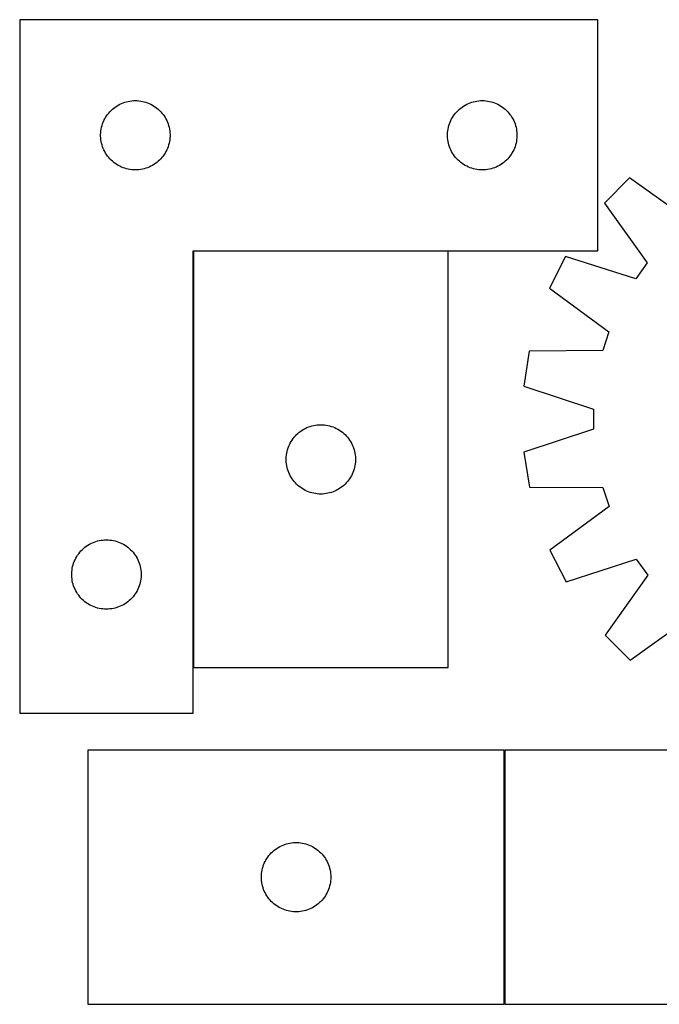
# Model space of a CAD drawing. Header units: millimetres. Extents: x 7 to 1493, y 8 to 445.
# Tile 1 of 6: x 7 to 283, y 16 to 442. Entities that reach past the tile are written whole.
import ezdxf

# ---------------------------------------------------------------- set-up
doc = ezdxf.new("R2010")
doc.units = ezdxf.units.MM
doc.layers.add('COMMON', color=5, linetype='CONTINUOUS', true_color=0x0000ff)
doc.layers.add('CUT', color=7, linetype='CONTINUOUS', true_color=0x000000)

msp = doc.modelspace()

# ---------------------------------------------------------------- linework, layer by layer
at = {"layer": 'COMMON'}
for p, q in [((81.700514, 341.905332), (81.700514, 161.905332)), ((191.800515, 342.005333), (81.800515, 342.005333)), ((216.200471, 126.183417), (216.200471, 16.183417))]:
    msp.add_line(p, q, dxfattribs=at)
at = {"layer": 'CUT'}
for p, q in [((6.600514, 442.105333), (6.600514, 142.105333)), ((256.600514, 442.105333), (6.600514, 442.105333)), ((256.600514, 342.105333), (256.600514, 442.105333)), ((47.909197, 404.330758), (48.550071, 404.761966)), ((48.550071, 404.761966), (49.212293, 405.159611)), ((49.212293, 405.159611), (49.894107, 405.522639)), ((49.894107, 405.522639), (50.593705, 405.850086)), ((50.593705, 405.850086), (51.309232, 406.141085)), ((51.309232, 406.141085), (52.038791, 406.394863)), ((52.038791, 406.394863), (52.780447, 406.610749)), ((52.780447, 406.610749), (53.532233, 406.788168)), ((53.532233, 406.788168), (54.292155, 406.926651)), ((54.292155, 406.926651), (55.058199, 407.025831)), ((55.058199, 407.025831), (55.828332, 407.085444)), ((55.828332, 407.085444), (56.600514, 407.105333)), ((56.600514, 407.105333), (57.372695, 407.085444)), ((57.372695, 407.085444), (58.142829, 407.025831)), ((58.142829, 407.025831), (58.908872, 406.926651)), ((58.908872, 406.926651), (59.668795, 406.788168)), ((59.668795, 406.788168), (60.42058, 406.610749)), ((60.42058, 406.610749), (61.162236, 406.394863)), ((61.162236, 406.394863), (61.891795, 406.141085)), ((61.891795, 406.141085), (62.607322, 405.850086)), ((62.607322, 405.850086), (63.306921, 405.522639)), ((63.306921, 405.522639), (63.988735, 405.159611)), ((63.988735, 405.159611), (64.650957, 404.761966)), ((64.650957, 404.761966), (65.29183, 404.330758)), ((197.909197, 404.330758), (198.550071, 404.761966)), ((198.550071, 404.761966), (199.212293, 405.159611)), ((199.212293, 405.159611), (199.894107, 405.522639)), ((199.894107, 405.522639), (200.593705, 405.850086)), ((200.593705, 405.850086), (201.309232, 406.141085)), ((201.309232, 406.141085), (202.038791, 406.394863)), ((202.038791, 406.394863), (202.780447, 406.610749)), ((202.780447, 406.610749), (203.532233, 406.788168)), ((203.532233, 406.788168), (204.292155, 406.926651)), ((204.292155, 406.926651), (205.058199, 407.025831)), ((205.058199, 407.025831), (205.828332, 407.085444)), ((205.828332, 407.085444), (206.600514, 407.105333)), ((206.600514, 407.105333), (207.372695, 407.085444)), ((207.372695, 407.085444), (208.142829, 407.025831)), ((208.142829, 407.025831), (208.908872, 406.926651)), ((208.908872, 406.926651), (209.668795, 406.788168)), ((209.668795, 406.788168), (210.42058, 406.610749)), ((210.42058, 406.610749), (211.162236, 406.394863)), ((211.162236, 406.394863), (211.891795, 406.141085)), ((211.891795, 406.141085), (212.607322, 405.850086)), ((212.607322, 405.850086), (213.306921, 405.522639)), ((213.306921, 405.522639), (213.988735, 405.159611)), ((213.988735, 405.159611), (214.650957, 404.761966)), ((214.650957, 404.761966), (215.29183, 404.330758)), ((43.740794, 399.827225), (44.155358, 400.478988)), ((44.155358, 400.478988), (44.602925, 401.108547)), ((44.602925, 401.108547), (45.082307, 401.71423)), ((45.082307, 401.71423), (45.592233, 402.294433)), ((45.592233, 402.294433), (46.131351, 402.847615)), ((46.131351, 402.847615), (46.698232, 403.372312)), ((46.698232, 403.372312), (47.291371, 403.86713)), ((47.291371, 403.86713), (47.909197, 404.330758)), ((65.29183, 404.330758), (65.909656, 403.86713)), ((65.909656, 403.86713), (66.502795, 403.372312)), ((66.502795, 403.372312), (67.069676, 402.847615)), ((67.069676, 402.847615), (67.608794, 402.294433)), ((67.608794, 402.294433), (68.11872, 401.71423)), ((68.11872, 401.71423), (68.598102, 401.108547)), ((68.598102, 401.108547), (69.045669, 400.478988)), ((69.045669, 400.478988), (69.460233, 399.827225)), ((193.740794, 399.827225), (194.155358, 400.478988)), ((194.155358, 400.478988), (194.602925, 401.108547)), ((194.602925, 401.108547), (195.082307, 401.71423)), ((195.082307, 401.71423), (195.592233, 402.294433)), ((195.592233, 402.294433), (196.131351, 402.847615)), ((196.131351, 402.847615), (196.698232, 403.372312)), ((196.698232, 403.372312), (197.291371, 403.86713)), ((197.291371, 403.86713), (197.909197, 404.330758)), ((215.29183, 404.330758), (215.909656, 403.86713)), ((215.909656, 403.86713), (216.502795, 403.372312)), ((216.502795, 403.372312), (217.069676, 402.847615)), ((217.069676, 402.847615), (217.608794, 402.294433)), ((217.608794, 402.294433), (218.11872, 401.71423)), ((218.11872, 401.71423), (218.598102, 401.108547)), ((218.598102, 401.108547), (219.045669, 400.478988)), ((219.045669, 400.478988), (219.460233, 399.827225)), ((42.001548, 395.550649), (42.198266, 396.297617)), ((42.198266, 396.297617), (42.433175, 397.033468)), ((42.433175, 397.033468), (42.705654, 397.756251)), ((42.705654, 397.756251), (43.01498, 398.464049)), ((43.01498, 398.464049), (43.360332, 399.154984)), ((43.360332, 399.154984), (43.740794, 399.827225)), ((69.460233, 399.827225), (69.840696, 399.154984)), ((69.840696, 399.154984), (70.186048, 398.464049)), ((70.186048, 398.464049), (70.495373, 397.756251)), ((70.495373, 397.756251), (70.767852, 397.033468)), ((70.767852, 397.033468), (71.002762, 396.297617)), ((71.002762, 396.297617), (71.199479, 395.550649)), ((192.001548, 395.550649), (192.198266, 396.297617)), ((192.198266, 396.297617), (192.433175, 397.033468)), ((192.433175, 397.033468), (192.705654, 397.756251)), ((192.705654, 397.756251), (193.01498, 398.464049)), ((193.01498, 398.464049), (193.360332, 399.154984)), ((193.360332, 399.154984), (193.740794, 399.827225)), ((219.460233, 399.827225), (219.840696, 399.154984)), ((219.840696, 399.154984), (220.186048, 398.464049)), ((220.186048, 398.464049), (220.495373, 397.756251)), ((220.495373, 397.756251), (220.767852, 397.033468)), ((220.767852, 397.033468), (221.002762, 396.297617)), ((221.002762, 396.297617), (221.199479, 395.550649)), ((41.605487, 392.491551), (41.645251, 393.262965)), ((41.605487, 391.719114), (41.605487, 392.491551)), ((41.645251, 393.262965), (41.724674, 394.031308)), ((41.724674, 394.031308), (41.843544, 394.794544)), ((41.843544, 394.794544), (42.001548, 395.550649)), ((71.199479, 395.550649), (71.357483, 394.794544)), ((71.357483, 394.794544), (71.476354, 394.031308)), ((71.476354, 394.031308), (71.555777, 393.262965)), ((71.555777, 393.262965), (71.595541, 392.491551)), ((71.595541, 392.491551), (71.595541, 391.719114)), ((191.605487, 392.491551), (191.645251, 393.262965)), ((191.605487, 391.719114), (191.605487, 392.491551)), ((191.645251, 393.262965), (191.724674, 394.031308)), ((191.724674, 394.031308), (191.843544, 394.794544)), ((191.843544, 394.794544), (192.001548, 395.550649)), ((221.199479, 395.550649), (221.357483, 394.794544)), ((221.357483, 394.794544), (221.476354, 394.031308)), ((221.476354, 394.031308), (221.555777, 393.262965)), ((221.555777, 393.262965), (221.595541, 392.491551)), ((221.595541, 392.491551), (221.595541, 391.719114)), ((41.645251, 390.947701), (41.605487, 391.719114)), ((41.724674, 390.179357), (41.645251, 390.947701)), ((41.843544, 389.416121), (41.724674, 390.179357)), ((42.001548, 388.660017), (41.843544, 389.416121)), ((42.198266, 387.913048), (42.001548, 388.660017)), ((42.433175, 387.177197), (42.198266, 387.913048)), ((71.002762, 387.913048), (70.767852, 387.177197)), ((71.199479, 388.660017), (71.002762, 387.913048)), ((71.357483, 389.416121), (71.199479, 388.660017)), ((71.476354, 390.179357), (71.357483, 389.416121)), ((71.555777, 390.947701), (71.476354, 390.179357)), ((71.595541, 391.719114), (71.555777, 390.947701)), ((191.645251, 390.947701), (191.605487, 391.719114)), ((191.724674, 390.179357), (191.645251, 390.947701)), ((191.843544, 389.416121), (191.724674, 390.179357)), ((192.001548, 388.660017), (191.843544, 389.416121)), ((192.198266, 387.913048), (192.001548, 388.660017)), ((192.433175, 387.177197), (192.198266, 387.913048)), ((221.002762, 387.913048), (220.767852, 387.177197)), ((221.199479, 388.660017), (221.002762, 387.913048)), ((221.357483, 389.416121), (221.199479, 388.660017)), ((221.476354, 390.179357), (221.357483, 389.416121)), ((221.555777, 390.947701), (221.476354, 390.179357)), ((221.595541, 391.719114), (221.555777, 390.947701)), ((42.705654, 386.454414), (42.433175, 387.177197)), ((43.01498, 385.746617), (42.705654, 386.454414)), ((43.360332, 385.055682), (43.01498, 385.746617)), ((43.740794, 384.383441), (43.360332, 385.055682)), ((44.155358, 383.731677), (43.740794, 384.383441)), ((44.602925, 383.102118), (44.155358, 383.731677)), ((69.045669, 383.731677), (68.598102, 383.102118)), ((69.460233, 384.383441), (69.045669, 383.731677)), ((69.840696, 385.055682), (69.460233, 384.383441)), ((70.186048, 385.746617), (69.840696, 385.055682)), ((70.495373, 386.454414), (70.186048, 385.746617)), ((70.767852, 387.177197), (70.495373, 386.454414)), ((192.705654, 386.454414), (192.433175, 387.177197)), ((193.01498, 385.746617), (192.705654, 386.454414)), ((193.360332, 385.055682), (193.01498, 385.746617)), ((193.740794, 384.383441), (193.360332, 385.055682)), ((194.155358, 383.731677), (193.740794, 384.383441)), ((194.602925, 383.102118), (194.155358, 383.731677)), ((219.045669, 383.731677), (218.598102, 383.102118)), ((219.460233, 384.383441), (219.045669, 383.731677)), ((219.840696, 385.055682), (219.460233, 384.383441)), ((220.186048, 385.746617), (219.840696, 385.055682)), ((220.495373, 386.454414), (220.186048, 385.746617)), ((220.767852, 387.177197), (220.495373, 386.454414)), ((45.082307, 382.496435), (44.602925, 383.102118)), ((45.592233, 381.916233), (45.082307, 382.496435)), ((46.131351, 381.36305), (45.592233, 381.916233)), ((46.698232, 380.838354), (46.131351, 381.36305)), ((47.291371, 380.343536), (46.698232, 380.838354)), ((47.909197, 379.879908), (47.291371, 380.343536)), ((48.550071, 379.448699), (47.909197, 379.879908)), ((49.212293, 379.051054), (48.550071, 379.448699)), ((64.650957, 379.448699), (63.988735, 379.051054)), ((65.29183, 379.879908), (64.650957, 379.448699)), ((65.909656, 380.343536), (65.29183, 379.879908)), ((66.502795, 380.838354), (65.909656, 380.343536)), ((67.069676, 381.36305), (66.502795, 380.838354)), ((67.608794, 381.916233), (67.069676, 381.36305)), ((68.11872, 382.496435), (67.608794, 381.916233)), ((68.598102, 383.102118), (68.11872, 382.496435)), ((195.082307, 382.496435), (194.602925, 383.102118)), ((195.592233, 381.916233), (195.082307, 382.496435)), ((196.131351, 381.36305), (195.592233, 381.916233)), ((196.698232, 380.838354), (196.131351, 381.36305)), ((197.291371, 380.343536), (196.698232, 380.838354)), ((197.909197, 379.879908), (197.291371, 380.343536)), ((198.550071, 379.448699), (197.909197, 379.879908)), ((199.212293, 379.051054), (198.550071, 379.448699)), ((214.650957, 379.448699), (213.988735, 379.051054)), ((215.29183, 379.879908), (214.650957, 379.448699)), ((215.909656, 380.343536), (215.29183, 379.879908)), ((216.502795, 380.838354), (215.909656, 380.343536)), ((217.069676, 381.36305), (216.502795, 380.838354)), ((217.608794, 381.916233), (217.069676, 381.36305)), ((218.11872, 382.496435), (217.608794, 381.916233)), ((218.598102, 383.102118), (218.11872, 382.496435)), ((49.894107, 378.688026), (49.212293, 379.051054)), ((50.593705, 378.360579), (49.894107, 378.688026)), ((51.309232, 378.06958), (50.593705, 378.360579)), ((52.038791, 377.815802), (51.309232, 378.06958)), ((52.780447, 377.599917), (52.038791, 377.815802)), ((53.532233, 377.422497), (52.780447, 377.599917)), ((54.292155, 377.284014), (53.532233, 377.422497)), ((55.058199, 377.184835), (54.292155, 377.284014)), ((55.828332, 377.125221), (55.058199, 377.184835)), ((56.600514, 377.105333), (55.828332, 377.125221)), ((57.372695, 377.125221), (56.600514, 377.105333)), ((58.142829, 377.184835), (57.372695, 377.125221)), ((58.908872, 377.284014), (58.142829, 377.184835)), ((59.668795, 377.422497), (58.908872, 377.284014)), ((60.42058, 377.599917), (59.668795, 377.422497)), ((61.162236, 377.815802), (60.42058, 377.599917)), ((61.891795, 378.06958), (61.162236, 377.815802)), ((62.607322, 378.360579), (61.891795, 378.06958)), ((63.306921, 378.688026), (62.607322, 378.360579)), ((63.988735, 379.051054), (63.306921, 378.688026)), ((199.894107, 378.688026), (199.212293, 379.051054)), ((200.593705, 378.360579), (199.894107, 378.688026)), ((201.309232, 378.06958), (200.593705, 378.360579)), ((202.038791, 377.815802), (201.309232, 378.06958)), ((202.780447, 377.599917), (202.038791, 377.815802)), ((203.532233, 377.422497), (202.780447, 377.599917)), ((204.292155, 377.284014), (203.532233, 377.422497)), ((205.058199, 377.184835), (204.292155, 377.284014)), ((205.828332, 377.125221), (205.058199, 377.184835)), ((206.600514, 377.105333), (205.828332, 377.125221)), ((207.372695, 377.125221), (206.600514, 377.105333)), ((208.142829, 377.184835), (207.372695, 377.125221)), ((208.908872, 377.284014), (208.142829, 377.184835)), ((209.668795, 377.422497), (208.908872, 377.284014)), ((210.42058, 377.599917), (209.668795, 377.422497)), ((211.162236, 377.815802), (210.42058, 377.599917)), ((211.891795, 378.06958), (211.162236, 377.815802)), ((212.607322, 378.360579), (211.891795, 378.06958)), ((213.306921, 378.688026), (212.607322, 378.360579)), ((213.988735, 379.051054), (213.306921, 378.688026)), ((270.259438, 373.639271), (259.397379, 362.742197)), ((296.089748, 355.152253), (270.259438, 373.639271)), ((259.397379, 362.742197), (277.967431, 336.971518)), ((81.600514, 142.105333), (81.600514, 342.105333)), ((81.600514, 342.105333), (256.600514, 342.105333)), ((81.800515, 341.905332), (81.800515, 161.905332)), ((191.800515, 341.905332), (81.800515, 341.905332)), ((191.800515, 161.905332), (191.800515, 341.905332)), ((242.65984, 339.626821), (235.696788, 325.906528)), ((272.938727, 330.026627), (242.65984, 339.626821)), ((277.967431, 336.971518), (272.938727, 330.026627)), ((235.696788, 325.906528), (261.321535, 307.135617)), ((261.321535, 307.135617), (258.685042, 298.976678)), ((226.921486, 298.750315), (224.539034, 283.549839)), ((258.685042, 298.976678), (226.921486, 298.750315)), ((224.539034, 283.549839), (254.710147, 273.616124)), ((254.710147, 273.616124), (254.723945, 265.041791)), ((127.491372, 263.667129), (128.109198, 264.130757)), ((128.109198, 264.130757), (128.750072, 264.561965)), ((128.750072, 264.561965), (129.412294, 264.95961)), ((129.412294, 264.95961), (130.094108, 265.322638)), ((130.094108, 265.322638), (130.793706, 265.650085)), ((130.793706, 265.650085), (131.509233, 265.941084)), ((131.509233, 265.941084), (132.238792, 266.194862)), ((132.238792, 266.194862), (132.980448, 266.410748)), ((132.980448, 266.410748), (133.732234, 266.588167)), ((133.732234, 266.588167), (134.492156, 266.72665)), ((134.492156, 266.72665), (135.2582, 266.82583)), ((135.2582, 266.82583), (136.028333, 266.885443)), ((136.028333, 266.885443), (136.800515, 266.905332)), ((136.800515, 266.905332), (137.572696, 266.885443)), ((137.572696, 266.885443), (138.34283, 266.82583)), ((138.34283, 266.82583), (139.108873, 266.72665)), ((139.108873, 266.72665), (139.868796, 266.588167)), ((139.868796, 266.588167), (140.620581, 266.410748)), ((140.620581, 266.410748), (141.362237, 266.194862)), ((141.362237, 266.194862), (142.091796, 265.941084)), ((142.091796, 265.941084), (142.807323, 265.650085)), ((142.807323, 265.650085), (143.506922, 265.322638)), ((143.506922, 265.322638), (144.188736, 264.95961)), ((144.188736, 264.95961), (144.850958, 264.561965)), ((144.850958, 264.561965), (145.491831, 264.130757)), ((145.491831, 264.130757), (146.109657, 263.667129)), ((254.723945, 265.041791), (224.584958, 255.011028)), ((123.940795, 259.627224), (124.355359, 260.278987)), ((124.355359, 260.278987), (124.802926, 260.908546)), ((124.802926, 260.908546), (125.282308, 261.514229)), ((125.282308, 261.514229), (125.792234, 262.094432)), ((125.792234, 262.094432), (126.331352, 262.647614)), ((126.331352, 262.647614), (126.898233, 263.172311)), ((126.898233, 263.172311), (127.491372, 263.667129)), ((146.109657, 263.667129), (146.702796, 263.172311)), ((146.702796, 263.172311), (147.269677, 262.647614)), ((147.269677, 262.647614), (147.808795, 262.094432)), ((147.808795, 262.094432), (148.318721, 261.514229)), ((148.318721, 261.514229), (148.798103, 260.908546)), ((148.798103, 260.908546), (149.24567, 260.278987)), ((149.24567, 260.278987), (149.660234, 259.627224)), ((122.201549, 255.350648), (122.398267, 256.097616)), ((122.398267, 256.097616), (122.633176, 256.833467)), ((122.633176, 256.833467), (122.905655, 257.55625)), ((122.905655, 257.55625), (123.214981, 258.264048)), ((123.214981, 258.264048), (123.560333, 258.954983)), ((123.560333, 258.954983), (123.940795, 259.627224)), ((149.660234, 259.627224), (150.040697, 258.954983)), ((150.040697, 258.954983), (150.386049, 258.264048)), ((150.386049, 258.264048), (150.695374, 257.55625)), ((150.695374, 257.55625), (150.967853, 256.833467)), ((150.967853, 256.833467), (151.202763, 256.097616)), ((151.202763, 256.097616), (151.39948, 255.350648)), ((121.805488, 252.29155), (121.845252, 253.062964)), ((121.805488, 251.519113), (121.805488, 252.29155)), ((121.845252, 250.7477), (121.805488, 251.519113)), ((121.845252, 253.062964), (121.924675, 253.831307)), ((121.924675, 253.831307), (122.043545, 254.594543)), ((122.043545, 254.594543), (122.201549, 255.350648)), ((151.39948, 255.350648), (151.557484, 254.594543)), ((151.557484, 254.594543), (151.676355, 253.831307)), ((151.676355, 253.831307), (151.755778, 253.062964)), ((151.755778, 253.062964), (151.795542, 252.29155)), ((151.795542, 251.519113), (151.755778, 250.7477)), ((151.795542, 252.29155), (151.795542, 251.519113)), ((224.584958, 255.011028), (227.016317, 239.818298)), ((121.924675, 249.979356), (121.845252, 250.7477)), ((122.043545, 249.21612), (121.924675, 249.979356)), ((122.201549, 248.460016), (122.043545, 249.21612)), ((122.398267, 247.713047), (122.201549, 248.460016)), ((122.633176, 246.977196), (122.398267, 247.713047)), ((151.202763, 247.713047), (150.967853, 246.977196)), ((151.39948, 248.460016), (151.202763, 247.713047)), ((151.557484, 249.21612), (151.39948, 248.460016)), ((151.676355, 249.979356), (151.557484, 249.21612)), ((151.755778, 250.7477), (151.676355, 249.979356)), ((122.905655, 246.254413), (122.633176, 246.977196)), ((123.214981, 245.546616), (122.905655, 246.254413)), ((123.560333, 244.855681), (123.214981, 245.546616)), ((123.940795, 244.18344), (123.560333, 244.855681)), ((124.355359, 243.531676), (123.940795, 244.18344)), ((124.802926, 242.902117), (124.355359, 243.531676)), ((125.282308, 242.296434), (124.802926, 242.902117)), ((148.798103, 242.902117), (148.318721, 242.296434)), ((149.24567, 243.531676), (148.798103, 242.902117)), ((149.660234, 244.18344), (149.24567, 243.531676)), ((150.040697, 244.855681), (149.660234, 244.18344)), ((150.386049, 245.546616), (150.040697, 244.855681)), ((150.695374, 246.254413), (150.386049, 245.546616)), ((150.967853, 246.977196), (150.695374, 246.254413)), ((125.792234, 241.716232), (125.282308, 242.296434)), ((126.331352, 241.163049), (125.792234, 241.716232)), ((126.898233, 240.638353), (126.331352, 241.163049)), ((127.491372, 240.143535), (126.898233, 240.638353)), ((128.109198, 239.679907), (127.491372, 240.143535)), ((128.750072, 239.248698), (128.109198, 239.679907)), ((129.412294, 238.851053), (128.750072, 239.248698)), ((130.094108, 238.488025), (129.412294, 238.851053)), ((144.188736, 238.851053), (143.506922, 238.488025)), ((144.850958, 239.248698), (144.188736, 238.851053)), ((145.491831, 239.679907), (144.850958, 239.248698)), ((146.109657, 240.143535), (145.491831, 239.679907)), ((146.702796, 240.638353), (146.109657, 240.143535)), ((147.269677, 241.163049), (146.702796, 240.638353)), ((147.808795, 241.716232), (147.269677, 241.163049)), ((148.318721, 242.296434), (147.808795, 241.716232)), ((227.016317, 239.818298), (258.780437, 239.694161)), ((258.780437, 239.694161), (261.443174, 231.54375)), ((130.793706, 238.160578), (130.094108, 238.488025)), ((131.509233, 237.869579), (130.793706, 238.160578)), ((132.238792, 237.615801), (131.509233, 237.869579)), ((132.980448, 237.399916), (132.238792, 237.615801)), ((133.732234, 237.222496), (132.980448, 237.399916)), ((134.492156, 237.084013), (133.732234, 237.222496)), ((135.2582, 236.984834), (134.492156, 237.084013)), ((136.028333, 236.92522), (135.2582, 236.984834)), ((136.800515, 236.905332), (136.028333, 236.92522)), ((137.572696, 236.92522), (136.800515, 236.905332)), ((138.34283, 236.984834), (137.572696, 236.92522)), ((139.108873, 237.084013), (138.34283, 236.984834)), ((139.868796, 237.222496), (139.108873, 237.084013)), ((140.620581, 237.399916), (139.868796, 237.222496)), ((141.362237, 237.615801), (140.620581, 237.399916)), ((142.091796, 237.869579), (141.362237, 237.615801)), ((142.807323, 238.160578), (142.091796, 237.869579)), ((143.506922, 238.488025), (142.807323, 238.160578)), ((261.443174, 231.54375), (235.87897, 212.690468)), ((33.631351, 212.847615), (34.198232, 213.372312)), ((34.198232, 213.372312), (34.791371, 213.86713)), ((34.791371, 213.86713), (35.409197, 214.330758)), ((35.409197, 214.330758), (36.050071, 214.761966)), ((36.050071, 214.761966), (36.712293, 215.159611)), ((36.712293, 215.159611), (37.394107, 215.522639)), ((37.394107, 215.522639), (38.093705, 215.850086)), ((38.093705, 215.850086), (38.809232, 216.141085)), ((38.809232, 216.141085), (39.538791, 216.394863)), ((39.538791, 216.394863), (40.280447, 216.610749)), ((40.280447, 216.610749), (41.032233, 216.788168)), ((41.032233, 216.788168), (41.792155, 216.926651)), ((41.792155, 216.926651), (42.558199, 217.025831)), ((42.558199, 217.025831), (43.328332, 217.085444)), ((43.328332, 217.085444), (44.100514, 217.105333)), ((44.100514, 217.105333), (44.872695, 217.085444)), ((44.872695, 217.085444), (45.642829, 217.025831)), ((45.642829, 217.025831), (46.408872, 216.926651)), ((46.408872, 216.926651), (47.168795, 216.788168)), ((47.168795, 216.788168), (47.92058, 216.610749)), ((47.92058, 216.610749), (48.662236, 216.394863)), ((48.662236, 216.394863), (49.391795, 216.141085)), ((49.391795, 216.141085), (50.107322, 215.850086)), ((50.107322, 215.850086), (50.806921, 215.522639)), ((50.806921, 215.522639), (51.488735, 215.159611)), ((51.488735, 215.159611), (52.150957, 214.761966)), ((52.150957, 214.761966), (52.79183, 214.330758)), ((52.79183, 214.330758), (53.409656, 213.86713)), ((53.409656, 213.86713), (54.002795, 213.372312)), ((54.002795, 213.372312), (54.569676, 212.847615)), ((30.51498, 208.464049), (30.860332, 209.154984)), ((30.860332, 209.154984), (31.240794, 209.827225)), ((31.240794, 209.827225), (31.655358, 210.478988)), ((31.655358, 210.478988), (32.102925, 211.108547)), ((32.102925, 211.108547), (32.582307, 211.71423)), ((32.582307, 211.71423), (33.092233, 212.294433)), ((33.092233, 212.294433), (33.631351, 212.847615)), ((54.569676, 212.847615), (55.108794, 212.294433)), ((55.108794, 212.294433), (55.61872, 211.71423)), ((55.61872, 211.71423), (56.098102, 211.108547)), ((56.098102, 211.108547), (56.545669, 210.478988)), ((56.545669, 210.478988), (56.960233, 209.827225)), ((56.960233, 209.827225), (57.340696, 209.154984)), ((57.340696, 209.154984), (57.686048, 208.464049)), ((235.87897, 212.690468), (242.886142, 198.992654)), ((29.224674, 204.031308), (29.343544, 204.794544)), ((29.343544, 204.794544), (29.501548, 205.550649)), ((29.501548, 205.550649), (29.698266, 206.297617)), ((29.698266, 206.297617), (29.933175, 207.033468)), ((29.933175, 207.033468), (30.205654, 207.756251)), ((30.205654, 207.756251), (30.51498, 208.464049)), ((57.686048, 208.464049), (57.995373, 207.756251)), ((57.995373, 207.756251), (58.267852, 207.033468)), ((58.267852, 207.033468), (58.502762, 206.297617)), ((58.502762, 206.297617), (58.699479, 205.550649)), ((58.699479, 205.550649), (58.857483, 204.794544)), ((58.857483, 204.794544), (58.976354, 204.031308)), ((242.886142, 198.992654), (273.133976, 208.690245)), ((273.133976, 208.690245), (278.185005, 201.761575)), ((29.105487, 202.491551), (29.145251, 203.262965)), ((29.105487, 201.719114), (29.105487, 202.491551)), ((29.145251, 200.947701), (29.105487, 201.719114)), ((29.145251, 203.262965), (29.224674, 204.031308)), ((29.224674, 200.179357), (29.145251, 200.947701)), ((58.976354, 204.031308), (59.055777, 203.262965)), ((59.055777, 200.947701), (58.976354, 200.179357)), ((59.055777, 203.262965), (59.095541, 202.491551)), ((59.095541, 201.719114), (59.055777, 200.947701)), ((59.095541, 202.491551), (59.095541, 201.719114)), ((278.185005, 201.761575), (259.697987, 175.931265)), ((29.343544, 199.416121), (29.224674, 200.179357)), ((29.501548, 198.660017), (29.343544, 199.416121)), ((29.698266, 197.913048), (29.501548, 198.660017)), ((29.933175, 197.177197), (29.698266, 197.913048)), ((30.205654, 196.454414), (29.933175, 197.177197)), ((30.51498, 195.746617), (30.205654, 196.454414)), ((57.995373, 196.454414), (57.686048, 195.746617)), ((58.267852, 197.177197), (57.995373, 196.454414)), ((58.502762, 197.913048), (58.267852, 197.177197)), ((58.699479, 198.660017), (58.502762, 197.913048)), ((58.857483, 199.416121), (58.699479, 198.660017)), ((58.976354, 200.179357), (58.857483, 199.416121)), ((30.860332, 195.055682), (30.51498, 195.746617)), ((31.240794, 194.383441), (30.860332, 195.055682)), ((31.655358, 193.731677), (31.240794, 194.383441)), ((32.102925, 193.102118), (31.655358, 193.731677)), ((32.582307, 192.496435), (32.102925, 193.102118)), ((33.092233, 191.916233), (32.582307, 192.496435)), ((33.631351, 191.36305), (33.092233, 191.916233)), ((55.108794, 191.916233), (54.569676, 191.36305)), ((55.61872, 192.496435), (55.108794, 191.916233)), ((56.098102, 193.102118), (55.61872, 192.496435)), ((56.545669, 193.731677), (56.098102, 193.102118)), ((56.960233, 194.383441), (56.545669, 193.731677)), ((57.340696, 195.055682), (56.960233, 194.383441)), ((57.686048, 195.746617), (57.340696, 195.055682)), ((34.198232, 190.838354), (33.631351, 191.36305)), ((34.791371, 190.343536), (34.198232, 190.838354)), ((35.409197, 189.879908), (34.791371, 190.343536)), ((36.050071, 189.448699), (35.409197, 189.879908)), ((36.712293, 189.051054), (36.050071, 189.448699)), ((37.394107, 188.688026), (36.712293, 189.051054)), ((38.093705, 188.360579), (37.394107, 188.688026)), ((38.809232, 188.06958), (38.093705, 188.360579)), ((39.538791, 187.815802), (38.809232, 188.06958)), ((40.280447, 187.599917), (39.538791, 187.815802)), ((41.032233, 187.422497), (40.280447, 187.599917)), ((41.792155, 187.284014), (41.032233, 187.422497)), ((47.168795, 187.422497), (46.408872, 187.284014)), ((47.92058, 187.599917), (47.168795, 187.422497)), ((48.662236, 187.815802), (47.92058, 187.599917)), ((49.391795, 188.06958), (48.662236, 187.815802)), ((50.107322, 188.360579), (49.391795, 188.06958)), ((50.806921, 188.688026), (50.107322, 188.360579)), ((51.488735, 189.051054), (50.806921, 188.688026)), ((52.150957, 189.448699), (51.488735, 189.051054)), ((52.79183, 189.879908), (52.150957, 189.448699)), ((53.409656, 190.343536), (52.79183, 189.879908)), ((54.002795, 190.838354), (53.409656, 190.343536)), ((54.569676, 191.36305), (54.002795, 190.838354)), ((42.558199, 187.184835), (41.792155, 187.284014)), ((43.328332, 187.125221), (42.558199, 187.184835)), ((44.100514, 187.105333), (43.328332, 187.125221)), ((44.872695, 187.125221), (44.100514, 187.105333)), ((45.642829, 187.184835), (44.872695, 187.125221)), ((46.408872, 187.284014), (45.642829, 187.184835)), ((270.59506, 165.069205), (296.36574, 183.639257)), ((259.697987, 175.931265), (270.59506, 165.069205)), ((81.800515, 161.905332), (191.800515, 161.905332)), ((6.600514, 142.105333), (81.600514, 142.105333)), ((216.100471, 126.183417), (36.100471, 126.183417)), ((36.100471, 126.183417), (36.100471, 16.183417)), ((216.100471, 16.183417), (216.100471, 126.183417)), ((396.300472, 126.183417), (216.300472, 126.183417)), ((216.300472, 126.183417), (216.300472, 16.183417)), ((120.449552, 85.078276), (121.172335, 85.350755)), ((121.172335, 85.350755), (121.908186, 85.585665)), ((121.908186, 85.585665), (122.655155, 85.782382)), ((122.655155, 85.782382), (123.411259, 85.940386)), ((123.411259, 85.940386), (124.174495, 86.059257)), ((124.174495, 86.059257), (124.942839, 86.138679)), ((124.942839, 86.138679), (125.714252, 86.178444)), ((125.714252, 86.178444), (126.486689, 86.178444)), ((126.486689, 86.178444), (127.258103, 86.138679)), ((127.258103, 86.138679), (128.026446, 86.059257)), ((128.026446, 86.059257), (128.789682, 85.940386)), ((128.789682, 85.940386), (129.545787, 85.782382)), ((129.545787, 85.782382), (130.292755, 85.585665)), ((130.292755, 85.585665), (131.028606, 85.350755)), ((131.028606, 85.350755), (131.751389, 85.078276)), ((114.338674, 80.492559), (114.833492, 81.085698)), ((114.833492, 81.085698), (115.358188, 81.652579)), ((115.358188, 81.652579), (115.911371, 82.191697)), ((115.911371, 82.191697), (116.491573, 82.701623)), ((116.491573, 82.701623), (117.097256, 83.181005)), ((117.097256, 83.181005), (117.726815, 83.628572)), ((117.726815, 83.628572), (118.378579, 84.043136)), ((118.378579, 84.043136), (119.05082, 84.423599)), ((119.05082, 84.423599), (119.741755, 84.768951)), ((119.741755, 84.768951), (120.449552, 85.078276)), ((131.751389, 85.078276), (132.459187, 84.768951)), ((132.459187, 84.768951), (133.150122, 84.423599)), ((133.150122, 84.423599), (133.822363, 84.043136)), ((133.822363, 84.043136), (134.474127, 83.628572)), ((134.474127, 83.628572), (135.103685, 83.181005)), ((135.103685, 83.181005), (135.709368, 82.701623)), ((135.709368, 82.701623), (136.289571, 82.191697)), ((136.289571, 82.191697), (136.842754, 81.652579)), ((136.842754, 81.652579), (137.36745, 81.085698)), ((137.36745, 81.085698), (137.862268, 80.492559)), ((112.064718, 76.474698), (112.355717, 77.190225)), ((112.355717, 77.190225), (112.683164, 77.889823)), ((112.683164, 77.889823), (113.046192, 78.571638)), ((113.046192, 78.571638), (113.443837, 79.233859)), ((113.443837, 79.233859), (113.875046, 79.874733)), ((113.875046, 79.874733), (114.338674, 80.492559)), ((137.862268, 80.492559), (138.325896, 79.874733)), ((138.325896, 79.874733), (138.757104, 79.233859)), ((138.757104, 79.233859), (139.154749, 78.571638)), ((139.154749, 78.571638), (139.517777, 77.889823)), ((139.517777, 77.889823), (139.845224, 77.190225)), ((139.845224, 77.190225), (140.136223, 76.474698)), ((111.120359, 71.955598), (111.179973, 72.725732)), ((111.179973, 72.725732), (111.279152, 73.491775)), ((111.279152, 73.491775), (111.417635, 74.251698)), ((111.417635, 74.251698), (111.595055, 75.003483)), ((111.595055, 75.003483), (111.81094, 75.745139)), ((111.81094, 75.745139), (112.064718, 76.474698)), ((140.136223, 76.474698), (140.390001, 75.745139)), ((140.390001, 75.745139), (140.605887, 75.003483)), ((140.605887, 75.003483), (140.783306, 74.251698)), ((140.783306, 74.251698), (140.921789, 73.491775)), ((140.921789, 73.491775), (141.020969, 72.725732)), ((141.020969, 72.725732), (141.080582, 71.955598)), ((111.100471, 71.183417), (111.120359, 71.955598)), ((111.120359, 70.411235), (111.100471, 71.183417)), ((111.179973, 69.641102), (111.120359, 70.411235)), ((111.279152, 68.875058), (111.179973, 69.641102)), ((111.417635, 68.115136), (111.279152, 68.875058)), ((140.921789, 68.875058), (140.783306, 68.115136)), ((141.020969, 69.641102), (140.921789, 68.875058)), ((141.080582, 70.411235), (141.020969, 69.641102)), ((141.080582, 71.955598), (141.100471, 71.183417)), ((141.100471, 71.183417), (141.080582, 70.411235)), ((111.595055, 67.36335), (111.417635, 68.115136)), ((111.81094, 66.621694), (111.595055, 67.36335)), ((112.064718, 65.892135), (111.81094, 66.621694)), ((112.355717, 65.176608), (112.064718, 65.892135)), ((112.683164, 64.47701), (112.355717, 65.176608)), ((113.046192, 63.795196), (112.683164, 64.47701)), ((139.517777, 64.47701), (139.154749, 63.795196)), ((139.845224, 65.176608), (139.517777, 64.47701)), ((140.136223, 65.892135), (139.845224, 65.176608)), ((140.390001, 66.621694), (140.136223, 65.892135)), ((140.605887, 67.36335), (140.390001, 66.621694)), ((140.783306, 68.115136), (140.605887, 67.36335)), ((113.443837, 63.132974), (113.046192, 63.795196)), ((113.875046, 62.4921), (113.443837, 63.132974)), ((114.338674, 61.874274), (113.875046, 62.4921)), ((114.833492, 61.281135), (114.338674, 61.874274)), ((115.358188, 60.714254), (114.833492, 61.281135)), ((115.911371, 60.175136), (115.358188, 60.714254)), ((116.491573, 59.66521), (115.911371, 60.175136)), ((117.097256, 59.185828), (116.491573, 59.66521)), ((135.709368, 59.66521), (135.103685, 59.185828)), ((136.289571, 60.175136), (135.709368, 59.66521)), ((136.842754, 60.714254), (136.289571, 60.175136)), ((137.36745, 61.281135), (136.842754, 60.714254)), ((137.862268, 61.874274), (137.36745, 61.281135)), ((138.325896, 62.4921), (137.862268, 61.874274)), ((138.757104, 63.132974), (138.325896, 62.4921)), ((139.154749, 63.795196), (138.757104, 63.132974)), ((117.726815, 58.738261), (117.097256, 59.185828)), ((118.378579, 58.323697), (117.726815, 58.738261)), ((119.05082, 57.943235), (118.378579, 58.323697)), ((119.741755, 57.597883), (119.05082, 57.943235)), ((120.449552, 57.288557), (119.741755, 57.597883)), ((121.172335, 57.016078), (120.449552, 57.288557)), ((121.908186, 56.781168), (121.172335, 57.016078)), ((122.655155, 56.584451), (121.908186, 56.781168)), ((123.411259, 56.426447), (122.655155, 56.584451)), ((124.174495, 56.307576), (123.411259, 56.426447)), ((124.942839, 56.228154), (124.174495, 56.307576)), ((125.714252, 56.18839), (124.942839, 56.228154)), ((126.486689, 56.18839), (125.714252, 56.18839)), ((127.258103, 56.228154), (126.486689, 56.18839)), ((128.026446, 56.307576), (127.258103, 56.228154)), ((128.789682, 56.426447), (128.026446, 56.307576)), ((129.545787, 56.584451), (128.789682, 56.426447)), ((130.292755, 56.781168), (129.545787, 56.584451)), ((131.028606, 57.016078), (130.292755, 56.781168)), ((131.751389, 57.288557), (131.028606, 57.016078)), ((132.459187, 57.597883), (131.751389, 57.288557)), ((133.150122, 57.943235), (132.459187, 57.597883)), ((133.822363, 58.323697), (133.150122, 57.943235)), ((134.474127, 58.738261), (133.822363, 58.323697)), ((135.103685, 59.185828), (134.474127, 58.738261)), ((36.100471, 16.183417), (216.100471, 16.183417)), ((216.300472, 16.183417), (396.300472, 16.183417))]:
    msp.add_line(p, q, dxfattribs=at)

doc.saveas('drawing.dxf')
